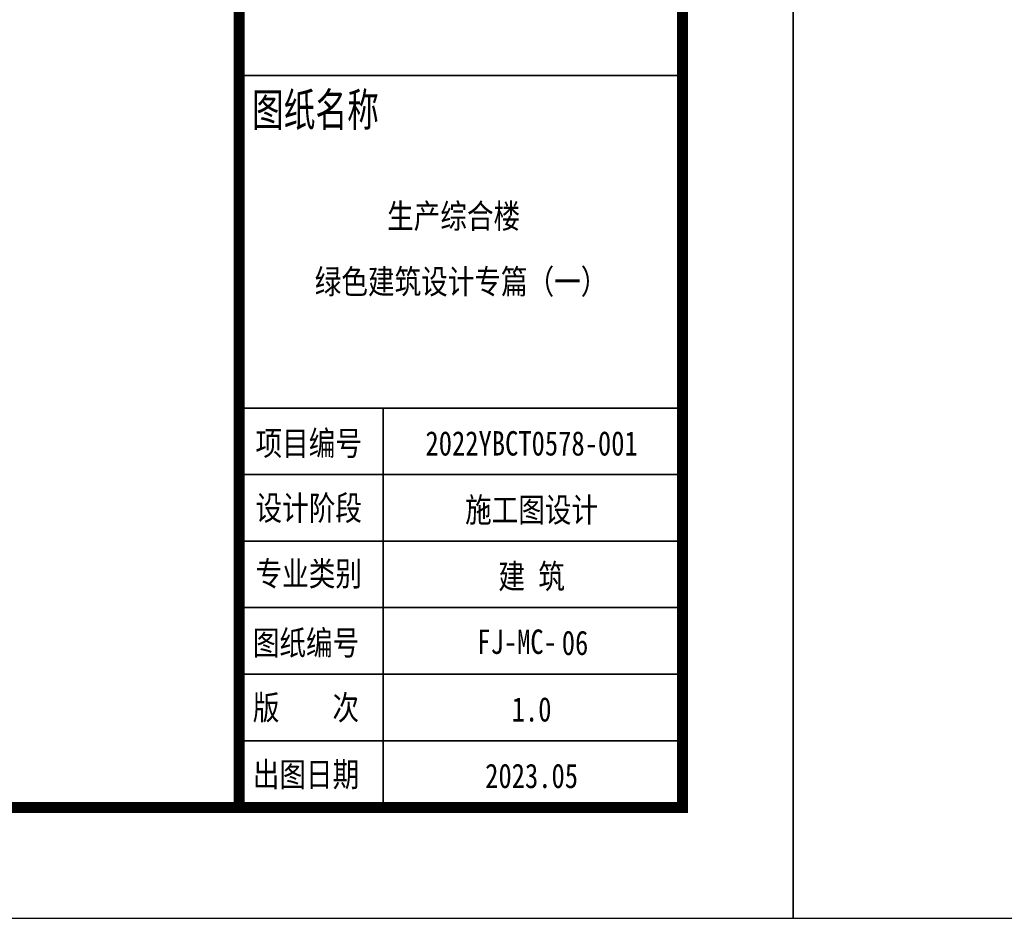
# Model space of a CAD drawing. Extents: x 1109697 to 1467097, y -139975 to 53891.
# Tile 97 of 256: x 1270916 to 1279801, y -139975 to -131870. Entities that reach past the tile are written whole.
import ezdxf
from ezdxf.enums import TextEntityAlignment as Align

# ---------------------------------------------------------------- set-up
doc = ezdxf.new("R2010")
doc.units = 0
doc.header["$LTSCALE"] = 1000
doc.header["$MEASUREMENT"] = 0
doc.layers.add('PUB_TEXT', color=7, linetype='Continuous')
doc.layers.add('PUB_TITLE', color=4, linetype='Continuous')
doc.layers.add('图框', color=4, linetype='Continuous', lineweight=35)
doc.styles.add('-黑体', font='simhei.ttf', dxfattribs={"width": 0.8})
doc.styles.get("Standard").update_dxf_attribs({"font": 'gbenor.shx', "bigfont": 'gbcbig.shx'})

# ---------------------------------------------------------------- blocks, each defined once
blk = doc.blocks.new('图签01')
at = {"layer": '图框', "linetype": 'Continuous'}
for p, q in [((1793862.8, 89364.4), (1797864.8, 89364.4)), ((1793907.7, 86364.5), (1797907.7, 86364.5)), ((1795183, 82762.5), (1795183, 86364.5)), ((1793907.7, 85764.5), (1797907.7, 85764.5)), ((1793907.7, 85164.5), (1797907.7, 85164.5)), ((1793907.7, 84564.5), (1797907.7, 84564.5)), ((1793883, 83964.5), (1797883, 83964.5)), ((1793883, 83364.5), (1797883, 83364.5))]:
    blk.add_line(p, q, dxfattribs=at)
at = {"layer": '图框', "style": '-黑体'}
for s, height, width, p in [('图纸名称', 300, 0.7, (1793998.2, 88906)), ('项目编号', 220, 0.8, (1794030.5, 85937.4)), ('设计阶段', 220, 0.8, (1794030.5, 85353)), ('专业类别', 220, 0.8, (1794030.5, 84760.7)), ('图纸编号', 220, 0.8, (1794005.8, 84137.4)), ('版    次', 220, 0.8, (1794005.8, 83553)), ('出图日期', 220, 0.8, (1794005.8, 82949.8))]:
    blk.add_text(s, height=height, dxfattribs=dict(at, width=width)).set_placement(p)
at = {"layer": '图框', "style": '-黑体', "width": 0.8}
for s, height, p in [('2022YBCT0578-001', 220.011, (1796521.7, 85936.2)), ('施工图设计', 220.01, (1796521.7, 85336.2)), ('建 筑', 220.01, (1796521.7, 84736.2)), ('FJ-MC-', 220.01, (1796390.6, 84147.2)), ('1.0', 220.01, (1796521.7, 83537.2)), ('2023.05', 220.01, (1796521.7, 82937.2))]:
    blk.add_text(s, height=height, dxfattribs=at).set_placement(p, align=Align.CENTER)

msp = doc.modelspace()

# ---------------------------------------------------------------- linework, layer by layer
at = {"layer": 'PUB_TITLE'}
for points in [[(1193797, -139975.4), (1277897, -139975.4), (1277897, -80575.4), (1193797, -80575.4)], [(1277897, -139975.4), (1361997, -139975.4), (1361997, -80575.4), (1277897, -80575.4)]]:
    msp.add_lwpolyline(points, close=True, dxfattribs=at)
at = {"layer": 'PUB_TITLE', "const_width": 100}
msp.add_lwpolyline([(1196297, -138975.4), (1276897, -138975.4), (1276897, -81575.4), (1196297, -81575.4)], close=True, dxfattribs=at)
msp.add_lwpolyline([(1272897, -81575.4), (1272897, -138975.4)], dxfattribs=at)

# ---------------------------------------------------------------- block references
at = {"layer": 'PUB_TEXT'}
msp.add_blockref('图签01', (-520986, -221737.8), dxfattribs=at)

# ---------------------------------------------------------------- texts
at = {"layer": 'PUB_TEXT', "width": 0.8}
for s, p in [('，体型', (1269524, -132541, 0)), ('系数0.14，屋面传热系数0.40＜0.41，外墙传热系数0.44＜0.45，外窗', (1255440.1, -133391, 0))]:
    msp.add_text(s, height=500, dxfattribs=at).set_placement(p)
at = {"layer": 'PUB_TEXT', "style": '-黑体', "width": 0.8}
for s, height, p in [('生产综合楼', 220.01, (1274832.1, -133751.8)), ('绿色建筑设计专篇（一）', 220.011, (1274899.1, -134342.8)), ('06', 220.01, (1275927.7, -137600.6))]:
    msp.add_text(s, height=height, dxfattribs=at).set_placement(p, align=Align.CENTER)

doc.saveas('drawing.dxf')
